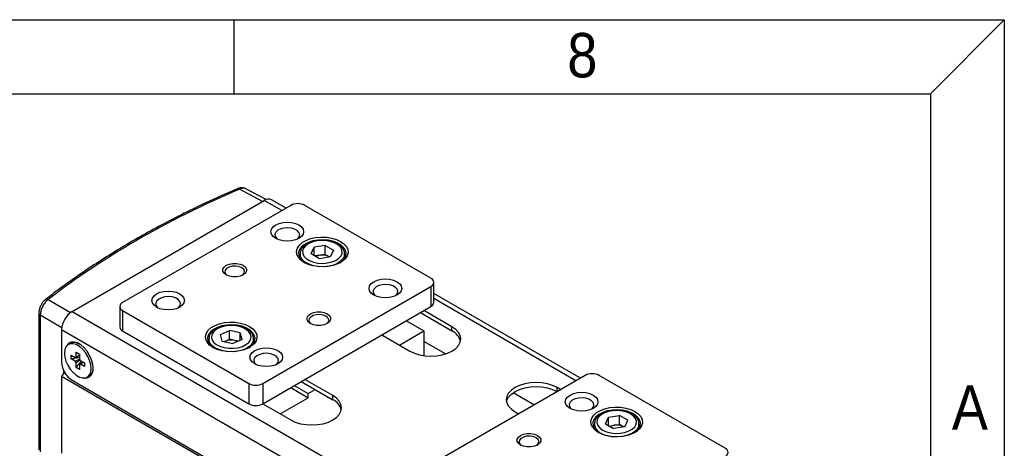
# Model space of a CAD drawing. Header units: millimetres. Extents: x 8 to 292, y 5 to 205.
# Tile 15 of 15: x 242 to 292, y 183 to 205. Entities that reach past the tile are written whole.
import ezdxf

# ---------------------------------------------------------------- set-up
doc = ezdxf.new("R2010")
doc.units = ezdxf.units.MM
doc.layers.add('SLD-0', color=7, linetype='Continuous')
doc.layers.add('圖框線條', color=7, linetype='Continuous')
doc.styles.add('SLDTEXTSTYLE0', font='GOTHIC.TTF', dxfattribs={"width": 0.913})

msp = doc.modelspace()

# ---------------------------------------------------------------- linework, layer by layer
at = {"color": 8, "linetype": 'Continuous', "lineweight": 25}
for p, q in [((254.47493, 195.83357), (253.31436, 196.45757)), ((255.45012, 195.37622), (254.56641, 195.88638)), ((243.66983, 190.8899), (244.79697, 190.23922)), ((270.29936, 186.80393), (263.12743, 190.94421)), ((244.3551, 189.47386), (243.26867, 190.10104)), ((252.73234, 188.26449), (252.49739, 188.30088)), ((269.34494, 186.25296), (269.34494, 186.45686))]:
    msp.add_line(p, q, dxfattribs=at)
at = {"color": 7, "linetype": 'Continuous', "lineweight": 25}
for p, q in [((254.66256, 195.93173), (253.64863, 196.47689)), ((244.87905, 190.29398), (254.56641, 195.88638)), ((255.66977, 195.50302), (254.94138, 195.92351)), ((255.90991, 195.64165), (247.42463, 190.7432)), ((262.98098, 191.96782), (256.61702, 195.64165)), ((256.93765, 193.20735), (257.08857, 193.53251)), ((257.65183, 193.61964), (257.08857, 193.53251)), ((257.08857, 193.12023), (257.08857, 193.53251)), ((257.65183, 193.61964), (258.06416, 193.3816)), ((257.65183, 193.17054), (257.65183, 193.61964)), ((258.06416, 193.3816), (257.91323, 193.05645)), ((256.3759, 193.19241), (256.3759, 192.97176)), ((256.93765, 193.20735), (257.34998, 192.96932)), ((257.3702, 193.12698), (257.13886, 193.09119)), ((257.34998, 192.96932), (257.91323, 193.05645)), ((257.65183, 193.17054), (257.3702, 193.12698)), ((257.65183, 193.17054), (257.85799, 193.05152)), ((257.85799, 193.05152), (257.86294, 193.04867)), ((258.6259, 193.19241), (258.62556, 193.17628)), ((258.6259, 192.97176), (258.6259, 193.19241)), ((263.12743, 190.74304), (263.12743, 191.76371)), ((254.4957, 186.66116), (262.98098, 191.55961)), ((262.98098, 191.55961), (262.98098, 190.53894)), ((270.51901, 186.93073), (263.12743, 191.1978)), ((244.87905, 190.29398), (270.33489, 175.59863)), ((247.27819, 190.5391), (247.27819, 189.51843)), ((247.42463, 190.335), (253.78859, 186.66116)), ((247.42463, 190.335), (247.42463, 189.31432)), ((254.4957, 185.64049), (262.98098, 190.53894)), ((264.04164, 189.51839), (262.6274, 190.33482)), ((243.19851, 190.2013), (243.19851, 183.31718)), ((243.26867, 190.10104), (243.26867, 183.21447)), ((261.7434, 189.8245), (262.62743, 189.31416)), ((262.45059, 190.23275), (264.04164, 189.31426)), ((244.34872, 189.37542), (269.80456, 174.68008)), ((244.34872, 189.37542), (244.34872, 187.74234)), ((247.42463, 189.31432), (253.78859, 185.64049)), ((252.36115, 189.13022), (252.81577, 189.34103)), ((253.35933, 189.21915), (252.81577, 189.34103)), ((252.81577, 188.89193), (252.81577, 189.34103)), ((261.39011, 188.59987), (262.62743, 189.31416)), ((262.62743, 189.31416), (262.62743, 188.06455)), ((264.04164, 189.31426), (264.04164, 189.51839)), ((251.77971, 188.90627), (251.77971, 188.68562)), ((252.45009, 188.79752), (252.36115, 189.13022)), ((252.45009, 188.79752), (252.99365, 188.67564)), ((252.55935, 188.77303), (252.58846, 188.78652)), ((252.58846, 188.78652), (252.56078, 188.77271)), ((252.58846, 188.78652), (252.81577, 188.89193)), ((253.08755, 188.83099), (252.81577, 188.89193)), ((253.44827, 188.88646), (252.99365, 188.67564)), ((253.25007, 188.79455), (253.08755, 188.83099)), ((253.44827, 188.88646), (253.35933, 189.21915)), ((253.35933, 188.84521), (253.35933, 189.21915)), ((254.02971, 188.68562), (254.02971, 188.90627)), ((260.50608, 189.11021), (261.92032, 188.29378)), ((263.71988, 188.1525), (262.62743, 188.78316)), ((244.79299, 188.68765), (244.68693, 188.62642)), ((244.82584, 187.90046), (244.82619, 188.09623)), ((244.82584, 187.90046), (245.24714, 187.98151)), ((245.03158, 187.78121), (244.82584, 187.90046)), ((244.82619, 188.09623), (245.03193, 187.97698)), ((245.07636, 187.46538), (245.35705, 187.78854)), ((245.0773, 188.00298), (245.07771, 188.24032)), ((245.07771, 188.24032), (245.24742, 188.14195)), ((245.24742, 188.14195), (245.247, 187.90461)), ((245.2922, 187.82613), (245.49794, 187.70688)), ((244.43711, 187.35279), (244.43711, 187.16055)), ((245.07636, 187.46538), (245.07678, 187.70273)), ((245.24607, 187.36702), (245.07636, 187.46538)), ((245.24648, 187.60436), (245.24607, 187.36702)), ((245.49759, 187.51111), (245.29186, 187.63036)), ((245.49794, 187.70688), (245.49759, 187.51111)), ((244.45478, 187.19117), (244.34872, 187.00745)), ((269.80456, 172.31211), (244.34872, 187.00745)), ((244.34872, 187.00745), (244.34872, 183.1493)), ((244.50406, 187.21961), (244.45478, 187.19117)), ((244.56087, 187.12992), (244.45478, 187.19117)), ((244.87905, 186.82378), (269.27423, 172.74074)), ((245.63685, 186.98092), (245.74292, 187.04215)), ((258.03123, 186.04866), (256.61699, 186.86508)), ((270.75916, 187.06937), (262.27387, 182.17092)), ((277.83022, 183.39553), (271.46626, 187.06937)), ((253.78859, 186.66116), (253.78859, 185.64049)), ((254.4957, 186.66116), (254.4957, 185.64049)), ((255.90977, 186.45681), (256.7938, 185.94647)), ((256.08658, 186.55888), (256.7938, 186.15061)), ((256.44019, 186.76301), (258.03123, 185.84452)), ((256.7938, 186.15061), (257.14741, 186.35475)), ((269.52155, 186.35491), (269.34494, 186.45686)), ((255.3797, 185.13013), (256.7938, 185.94647)), ((256.7938, 185.94647), (256.7938, 186.15061)), ((258.03123, 185.84452), (258.03123, 186.04866)), ((268.17764, 185.57909), (267.12254, 186.18819)), ((254.49567, 185.64047), (255.90991, 184.82405)), ((267.22362, 185.23225), (267.40023, 185.1303)), ((271.78689, 184.63507), (271.93782, 184.96023)), ((271.93782, 184.96023), (272.50107, 185.04735)), ((271.93782, 184.54794), (271.93782, 184.96023)), ((272.9134, 184.80932), (272.50107, 185.04735)), ((272.50107, 184.59826), (272.50107, 185.04735)), ((272.76248, 184.48416), (272.9134, 184.80932)), ((271.22515, 184.62013), (271.22515, 184.39947)), ((271.78689, 184.63507), (272.19922, 184.39703)), ((271.98811, 184.51891), (272.21944, 184.55469)), ((272.76248, 184.48416), (272.19922, 184.39703)), ((272.21944, 184.55469), (272.50107, 184.59826)), ((272.70724, 184.47924), (272.50107, 184.59826)), ((272.71219, 184.47638), (272.70724, 184.47924)), ((273.47515, 184.62013), (273.47488, 184.60599)), ((273.47515, 184.39947), (273.47515, 184.62013))]:
    msp.add_line(p, q, dxfattribs=at)
at = {"color": 7, "linetype": 'Continuous', "lineweight": 25, "flags": 128}
for points in [[(255.14977, 193.97822), (255.01867, 194.07686), (254.93625, 194.19172), (254.90814, 194.31499), (254.93625, 194.43825), (255.01867, 194.55312), (255.14977, 194.65176), (255.32064, 194.72744), (255.51961, 194.77502), (255.73314, 194.79125), (255.94666, 194.77502), (256.14564, 194.72744), (256.3165, 194.65176), (256.44761, 194.55312), (256.53003, 194.43825), (256.55814, 194.31499), (256.53003, 194.19172), (256.44761, 194.07686), (256.3165, 193.97822), (256.14564, 193.90253), (255.94666, 193.85495), (255.73314, 193.83873), (255.51961, 193.85495), (255.32064, 193.90253), (255.14977, 193.97822)], [(256.23602, 193.93743), (256.26234, 193.95972), (256.33684, 194.0583), (256.3577, 194.16517), (256.32306, 194.27085), (256.23601, 194.36593), (256.10427, 194.44198), (255.93956, 194.49224), (255.75651, 194.51223), (255.57137, 194.50019), (255.40062, 194.45718), (255.2594, 194.38703), (255.16029, 194.29596), (255.11207, 194.19208), (255.11903, 194.0846), (255.18056, 193.98309), (255.23025, 193.93743)], [(256.58167, 192.76381), (256.41063, 192.88574), (256.28725, 193.02553), (256.21691, 193.17708), (256.20269, 193.33376), (256.2452, 193.48872), (256.3426, 193.63519), (256.49061, 193.76677), (256.68279, 193.87771), (256.91072, 193.96316), (257.16444, 194.01938), (257.43287, 194.04392), (257.70427, 194.03571), (257.96678, 193.99511), (258.20893, 193.92388), (258.42014, 193.82514), (258.59118, 193.70322), (258.71456, 193.56342), (258.7849, 193.41188), (258.79912, 193.2552), (258.75661, 193.10024), (258.65921, 192.95377), (258.51119, 192.82219), (258.31902, 192.71125), (258.09109, 192.6258), (257.83737, 192.56958), (257.56894, 192.54503), (257.29754, 192.55324), (257.03503, 192.59385), (256.79287, 192.66508), (256.58167, 192.76381)], [(258.38325, 192.74331), (258.47553, 192.80868), (258.60324, 192.93908), (258.6794, 193.08228), (258.70046, 193.23158), (258.66543, 193.38001), (258.57595, 193.52062), (258.4362, 193.64684), (258.25272, 193.75276), (258.03408, 193.83344), (257.79051, 193.88509), (257.5334, 193.90532), (257.27477, 193.89316), (257.02671, 193.84919), (256.80083, 193.77546), (256.60768, 193.67543), (256.4563, 193.55377), (256.35376, 193.41616), (256.30486, 193.26905), (256.31189, 193.1193), (256.37451, 192.97393), (256.48981, 192.83973), (256.61856, 192.74331)], [(257.24208, 193.8521), (257.01844, 193.80014), (256.82284, 193.71879), (256.66665, 193.61278), (256.55894, 193.48828), (256.50597, 193.35251), (256.51082, 193.21337), (256.57322, 193.07894), (256.68953, 192.95704), (256.85299, 192.85475), (257.05411, 192.77802), (257.28119, 192.7313), (257.52104, 192.71731), (257.75972, 192.73686), (257.98336, 192.78882), (258.17896, 192.87017), (258.33516, 192.97618), (258.44287, 193.10068), (258.49584, 193.23645), (258.49098, 193.37559), (258.42859, 193.51002), (258.31228, 193.63192), (258.14882, 193.73421), (257.9477, 193.81094), (257.72062, 193.85766), (257.48077, 193.87165), (257.24208, 193.8521)], [(252.65722, 192.1311), (252.54688, 192.21877), (252.48887, 192.32183), (252.48887, 192.4302), (252.54688, 192.53327), (252.65722, 192.62094), (252.80909, 192.68464), (252.98763, 192.71813), (253.17535, 192.71813), (253.35388, 192.68464), (253.50575, 192.62094), (253.61609, 192.53327), (253.6741, 192.4302), (253.6741, 192.32183), (253.61609, 192.21877), (253.50575, 192.1311), (253.35388, 192.0674), (253.17535, 192.03391), (252.98763, 192.03391), (252.80909, 192.0674), (252.65722, 192.1311)], [(253.46723, 192.11072), (253.49106, 192.12881), (253.56445, 192.21966), (253.57958, 192.31952), (253.53464, 192.41635), (253.43504, 192.49847), (253.2928, 192.55597), (253.12506, 192.58191), (252.95208, 192.57317), (252.7947, 192.53081), (252.67191, 192.45992), (252.59852, 192.36907), (252.58339, 192.26921), (252.62833, 192.17238), (252.69574, 192.11072)], [(260.09952, 191.12079), (259.96841, 191.21943), (259.886, 191.33429), (259.85788, 191.45756), (259.886, 191.58083), (259.96841, 191.69569), (260.09952, 191.79433), (260.27038, 191.87002), (260.46936, 191.91759), (260.68288, 191.93382), (260.89641, 191.91759), (261.09538, 191.87002), (261.26625, 191.79433), (261.39736, 191.69569), (261.47977, 191.58083), (261.50788, 191.45756), (261.47977, 191.33429), (261.39735, 191.21943), (261.26625, 191.12079), (261.09538, 191.04511), (260.89641, 190.99753), (260.68288, 190.9813), (260.46936, 190.99753), (260.27038, 191.0451), (260.09952, 191.12079)], [(249.13937, 190.50849), (249.00826, 190.60712), (248.92584, 190.72199), (248.89773, 190.84525), (248.92584, 190.96852), (249.00826, 191.08339), (249.13937, 191.18202), (249.31023, 191.25771), (249.5092, 191.30529), (249.72273, 191.32152), (249.93625, 191.30529), (250.13523, 191.25771), (250.30609, 191.18202), (250.4372, 191.08339), (250.51962, 190.96852), (250.54773, 190.84525), (250.51962, 190.72199), (250.4372, 190.60712), (250.30609, 190.50849), (250.13523, 190.4328), (249.93625, 190.38522), (249.72273, 190.36899), (249.5092, 190.38522), (249.31023, 190.4328), (249.13937, 190.50849)], [(261.18577, 191.08001), (261.21209, 191.10229), (261.28659, 191.20087), (261.30745, 191.30774), (261.27281, 191.41342), (261.18576, 191.50851), (261.05402, 191.58456), (260.88931, 191.63481), (260.70625, 191.6548), (260.52112, 191.64276), (260.35036, 191.59975), (260.20915, 191.5296), (260.11003, 191.43854), (260.06181, 191.33465), (260.06878, 191.22717), (260.13031, 191.12566), (260.18, 191.08001)], [(250.22561, 190.4677), (250.25193, 190.48999), (250.32643, 190.58856), (250.34729, 190.69544), (250.31266, 190.80111), (250.2256, 190.8962), (250.09387, 190.97225), (249.92915, 191.0225), (249.7461, 191.0425), (249.56097, 191.03046), (249.39021, 190.98745), (249.249, 190.91729), (249.14988, 190.82623), (249.10166, 190.72234), (249.10863, 190.61487), (249.17016, 190.51335), (249.21985, 190.4677)], [(256.89986, 189.68187), (256.78952, 189.76955), (256.73151, 189.87261), (256.73151, 189.98098), (256.78952, 190.08404), (256.89986, 190.17172), (257.05173, 190.23542), (257.23027, 190.2689), (257.41799, 190.2689), (257.59652, 190.23542), (257.74839, 190.17172), (257.85873, 190.08404), (257.91674, 189.98098), (257.91674, 189.87261), (257.85873, 189.76955), (257.74839, 189.68187), (257.59652, 189.61817), (257.41799, 189.58469), (257.23027, 189.58469), (257.05173, 189.61817), (256.89986, 189.68187)], [(257.70987, 189.66149), (257.7337, 189.67958), (257.80709, 189.77043), (257.82222, 189.8703), (257.77728, 189.96713), (257.67768, 190.04924), (257.53544, 190.10674), (257.36771, 190.13269), (257.19472, 190.12395), (257.03734, 190.08158), (256.91455, 190.0107), (256.84116, 189.91985), (256.82603, 189.81998), (256.87097, 189.72315), (256.93838, 189.66149)], [(251.98547, 188.47767), (251.81444, 188.5996), (251.69106, 188.73939), (251.62071, 188.89094), (251.60649, 189.04761), (251.64901, 189.20257), (251.7464, 189.34904), (251.89442, 189.48062), (252.08659, 189.59156), (252.31452, 189.67701), (252.56825, 189.73324), (252.83667, 189.75778), (253.10807, 189.74957), (253.37059, 189.70896), (253.61274, 189.63774), (253.82395, 189.539), (253.99498, 189.41707), (254.11836, 189.27728), (254.1887, 189.12574), (254.20293, 188.96906), (254.16041, 188.8141), (254.06302, 188.66763), (253.915, 188.53605), (253.72283, 188.42511), (253.4949, 188.33966), (253.24117, 188.28343), (252.97275, 188.25889), (252.70134, 188.2671), (252.43883, 188.30771), (252.19668, 188.37894), (251.98547, 188.47767)], [(253.78706, 188.45717), (253.87934, 188.52254), (254.00705, 188.65294), (254.08321, 188.79614), (254.10427, 188.94544), (254.06924, 189.09387), (253.97976, 189.23448), (253.84001, 189.36069), (253.65652, 189.46662), (253.43788, 189.54729), (253.19432, 189.59895), (252.9372, 189.61917), (252.67858, 189.60702), (252.43052, 189.56305), (252.20464, 189.48932), (252.01149, 189.38929), (251.8601, 189.26762), (251.75757, 189.13002), (251.70867, 188.9829), (251.71569, 188.83316), (251.77832, 188.68779), (251.89361, 188.55359), (252.01706, 188.46051)], [(252.54265, 188.47021), (252.77625, 188.43583), (253.01732, 188.43472), (253.25184, 188.46695), (253.46619, 188.53063), (253.6479, 188.62209), (253.78643, 188.73598), (253.87371, 188.86571), (253.90468, 189.00373), (253.87753, 189.14201), (253.79385, 189.27253), (253.65849, 189.38769), (253.47933, 189.4808), (253.26677, 189.54646), (253.03317, 189.58084), (252.7921, 189.58195), (252.55758, 189.54973), (252.34323, 189.48604), (252.16152, 189.39459), (252.02299, 189.28069), (251.93571, 189.15096), (251.90474, 189.01295), (251.93189, 188.87466), (252.01557, 188.74415), (252.15093, 188.62899), (252.33009, 188.53587), (252.54265, 188.47021)], [(261.92032, 188.29378), (262.14763, 188.18609), (262.40696, 188.10607), (262.68835, 188.05679), (262.98098, 188.04015), (263.27362, 188.05679), (263.55501, 188.10607), (263.81434, 188.18609), (264.04164, 188.29378), (264.22819, 188.425), (264.3668, 188.57471), (264.45216, 188.73715), (264.48098, 188.90609), (264.45216, 189.07502), (264.3668, 189.23746), (264.22819, 189.38717), (264.04164, 189.51839)], [(245.83364, 187.41432), (245.81444, 187.61108), (245.75732, 187.81904), (245.6656, 188.02611), (245.5446, 188.22025), (245.40136, 188.39018), (245.2442, 188.52602), (245.08226, 188.61988), (244.92495, 188.66631), (244.78141, 188.6626), (244.65997, 188.60898), (244.56771, 188.50855), (244.50998, 188.36716), (244.49014, 188.19302), (244.50934, 187.99626), (244.56646, 187.7883), (244.65818, 187.58123), (244.77918, 187.38709), (244.92242, 187.21716), (245.07958, 187.08132), (245.24152, 186.98746), (245.39883, 186.94103), (245.54238, 186.94474), (245.66381, 186.99836), (245.75607, 187.09878), (245.8138, 187.24018), (245.83364, 187.41432)], [(245.47963, 186.93679), (245.48334, 186.93626), (245.63428, 186.9406), (245.76188, 186.99748), (245.85871, 187.10358), (245.91916, 187.25274), (245.93971, 187.43629), (245.91916, 187.64356), (245.85871, 187.86251), (245.76188, 188.08041), (245.63428, 188.2846), (245.48334, 188.46322), (245.31783, 188.60587), (245.14737, 188.70428), (244.98186, 188.75272), (244.83092, 188.74838), (244.70332, 188.6915), (244.60649, 188.5854), (244.57009, 188.51234)], [(254.08911, 187.65106), (253.95801, 187.74969), (253.87559, 187.86456), (253.84748, 187.98783), (253.87559, 188.11109), (253.95801, 188.22596), (254.08911, 188.32459), (254.25998, 188.40028), (254.45895, 188.44786), (254.67248, 188.46409), (254.886, 188.44786), (255.08498, 188.40028), (255.25584, 188.32459), (255.38695, 188.22596), (255.46937, 188.11109), (255.49748, 187.98783), (255.46937, 187.86456), (255.38695, 187.74969), (255.25584, 187.65106), (255.08498, 187.57537), (254.886, 187.52779), (254.67248, 187.51156), (254.45895, 187.52779), (254.25998, 187.57537), (254.08911, 187.65106)], [(255.17536, 187.61027), (255.20168, 187.63256), (255.27618, 187.73113), (255.29704, 187.83801), (255.2624, 187.94368), (255.17535, 188.03877), (255.04361, 188.11482), (254.8789, 188.16508), (254.69585, 188.18507), (254.51071, 188.17303), (254.33996, 188.13002), (254.19874, 188.05987), (254.09963, 187.9688), (254.05141, 187.86492), (254.05837, 187.75744), (254.1199, 187.65592), (254.16959, 187.61027)], [(269.34494, 186.45686), (269.11764, 186.56455), (268.85831, 186.64457), (268.57692, 186.69385), (268.28428, 186.71049), (267.99165, 186.69385), (267.71026, 186.64457), (267.45093, 186.56455), (267.22362, 186.45686), (267.03708, 186.32564), (266.89846, 186.17593), (266.8131, 186.01349), (266.78428, 185.84456), (266.8131, 185.67562), (266.89846, 185.51318), (267.03708, 185.36347), (267.22362, 185.23225)], [(266.79474, 185.74249), (266.8131, 185.80936), (266.89846, 185.9718), (267.03708, 186.12151), (267.22362, 186.25273), (267.45093, 186.36042), (267.71026, 186.44044), (267.99165, 186.48971), (268.28428, 186.50635), (268.57692, 186.48971), (268.85831, 186.44044), (269.11764, 186.36042), (269.34494, 186.25273)], [(255.90991, 184.82405), (256.13722, 184.71636), (256.39655, 184.63634), (256.67794, 184.58706), (256.97057, 184.57042), (257.26321, 184.58706), (257.5446, 184.63634), (257.80393, 184.71636), (258.03123, 184.82405), (258.21778, 184.95527), (258.35639, 185.10497), (258.44175, 185.26742), (258.47057, 185.43635), (258.44175, 185.60529), (258.35639, 185.76773), (258.21778, 185.91744), (258.03123, 186.04866)], [(269.99902, 185.40593), (269.86791, 185.50457), (269.78549, 185.61944), (269.75738, 185.7427), (269.78549, 185.86597), (269.86791, 185.98083), (269.99902, 186.07947), (270.16988, 186.15516), (270.36885, 186.20274), (270.58238, 186.21897), (270.7959, 186.20274), (270.99488, 186.15516), (271.16574, 186.07947), (271.29685, 185.98083), (271.37927, 185.86597), (271.40738, 185.7427), (271.37927, 185.61944), (271.29685, 185.50457), (271.16574, 185.40594), (270.99488, 185.33025), (270.7959, 185.28267), (270.58238, 185.26644), (270.36885, 185.28267), (270.16988, 185.33025), (269.99902, 185.40593)], [(271.08526, 185.36515), (271.11158, 185.38744), (271.18608, 185.48601), (271.20694, 185.59289), (271.17231, 185.69856), (271.08525, 185.79365), (270.95352, 185.8697), (270.7888, 185.91995), (270.60575, 185.93995), (270.42062, 185.92791), (270.24986, 185.8849), (270.10865, 185.81474), (270.00953, 185.72368), (269.96131, 185.61979), (269.96828, 185.51232), (270.02981, 185.4108), (270.0795, 185.36515)], [(271.43091, 184.19153), (271.25987, 184.31346), (271.13649, 184.45325), (271.06615, 184.60479), (271.05193, 184.76147), (271.09444, 184.91643), (271.19184, 185.0629), (271.33986, 185.19448), (271.53203, 185.30542), (271.75996, 185.39087), (272.01368, 185.4471), (272.28211, 185.47164), (272.55351, 185.46343), (272.81602, 185.42282), (273.05818, 185.35159), (273.26939, 185.25286), (273.44042, 185.13093), (273.5638, 184.99114), (273.63414, 184.83959), (273.64837, 184.68292), (273.60585, 184.52796), (273.50845, 184.38148), (273.36044, 184.2499), (273.16826, 184.13897), (272.94033, 184.05352), (272.68661, 183.99729), (272.41818, 183.97275), (272.14678, 183.98096), (271.88427, 184.02157), (271.64212, 184.09279), (271.43091, 184.19153)], [(273.23249, 184.17103), (273.32477, 184.2364), (273.45248, 184.36679), (273.52865, 184.51), (273.54971, 184.6593), (273.51468, 184.80772), (273.42519, 184.94833), (273.28544, 185.07455), (273.10196, 185.18047), (272.88332, 185.26115), (272.63975, 185.31281), (272.38264, 185.33303), (272.12401, 185.32087), (271.87596, 185.2769), (271.65007, 185.20318), (271.45692, 185.10315), (271.30554, 184.98148), (271.203, 184.84388), (271.15411, 184.69676), (271.16113, 184.54702), (271.22375, 184.40165), (271.33905, 184.26745), (271.4678, 184.17103)], [(271.64304, 184.31399), (271.83281, 184.22816), (272.05264, 184.17104), (272.28977, 184.14596), (272.5304, 184.15436), (272.76056, 184.19576), (272.96686, 184.26776), (273.13733, 184.36617), (273.26205, 184.48527), (273.33377, 184.61813), (273.34832, 184.75705), (273.30487, 184.89394), (273.20593, 185.02085), (273.05725, 185.1304), (272.86748, 185.21623), (272.64765, 185.27334), (272.41053, 185.29843), (272.16989, 185.29002), (271.93973, 185.24862), (271.73343, 185.17662), (271.56296, 185.07822), (271.43825, 184.95912), (271.36653, 184.82625), (271.35197, 184.68734), (271.39542, 184.55045), (271.49436, 184.42354), (271.64304, 184.31399)], [(267.50646, 183.55881), (267.39613, 183.64648), (267.33812, 183.74955), (267.33812, 183.85792), (267.39612, 183.96098), (267.50646, 184.04866), (267.65833, 184.11235), (267.83687, 184.14584), (268.02459, 184.14584), (268.20312, 184.11235), (268.35499, 184.04866), (268.46533, 183.96098), (268.52334, 183.85792), (268.52334, 183.74955), (268.46533, 183.64648), (268.35499, 183.55881), (268.20312, 183.49511), (268.02459, 183.46163), (267.83687, 183.46163), (267.65833, 183.49511), (267.50646, 183.55881)], [(268.31647, 183.53843), (268.3403, 183.55652), (268.41369, 183.64737), (268.42883, 183.74724), (268.38388, 183.84407), (268.28428, 183.92618), (268.14204, 183.98368), (267.97431, 184.00963), (267.80132, 184.00089), (267.64394, 183.95852), (267.52115, 183.88764), (267.44777, 183.79679), (267.43263, 183.69692), (267.47758, 183.60009), (267.54499, 183.53843)]]:
    msp.add_lwpolyline(points, dxfattribs=at)
at = {"color": 8, "linetype": 'Continuous', "lineweight": 25, "flags": 128}
for points in [[(257.32853, 192.55063), (257.29175, 192.55428), (257.05103, 192.59715), (256.83286, 192.66987), (256.64819, 192.76878), (256.50627, 192.88894), (256.41424, 193.02432), (256.37669, 193.16813), (256.37591, 193.19439)], [(258.62556, 193.17628), (258.60629, 193.07167), (258.53204, 192.9327), (258.40608, 192.80675), (258.23473, 192.70015), (258.02658, 192.61822), (257.79208, 192.56509), (257.67328, 192.55063)], [(252.49739, 188.30088), (252.27425, 188.36838), (252.08273, 188.46286), (251.93242, 188.57956), (251.83087, 188.71265), (251.78316, 188.85545), (251.7799, 188.91835)], [(254.02956, 188.89563), (254.01773, 188.81174), (253.95338, 188.67113), (253.83646, 188.54231), (253.6728, 188.43175), (253.47064, 188.34498), (253.2401, 188.28635), (253.07708, 188.26449)], [(273.47488, 184.60599), (273.46807, 184.54741), (273.41202, 184.40563), (273.30271, 184.2746), (273.14564, 184.1609), (272.94868, 184.07022), (272.72171, 184.00712), (272.52252, 183.97835)]]:
    msp.add_lwpolyline(points, dxfattribs=at)
at = {"color": 8, "linetype": 'Continuous', "lineweight": 25}
for centre, radius, start, end in [((253.2465, 196.38905), 0.09644, 45.273078, 106.539674), ((243.60205, 190.75687), 0.1493, 62.999681, 124.09973), ((243.32117, 190.21235), 0.12306, 184.663603, 244.748584), ((271.77744, 184.66916), 0.55495, 185.653469, 246.330611), ((272.2912, 185.5203), 1.54612, 241.55023, 265.792705)]:
    msp.add_arc(centre, radius, start, end, dxfattribs=at)
at = {"color": 7, "linetype": 'Continuous', "lineweight": 25}
for centre, radius, start, end in [((254.7861, 195.57971), 0.37723, 65.693053, 125.617538), ((256.26347, 194.9593), 0.76851, 62.609692, 117.390308), ((257.46666, 192.45416), 0.6797, 98.158375, 115.212079), ((257.50176, 192.36302), 0.7752, 62.642852, 99.771077), ((262.90352, 191.76371), 0.21831, 290.783459, 69.216541), ((245.50013, 189.32302), 1.15261, 122.605528, 177.394451), ((247.5021, 190.5391), 0.21831, 110.783455, 249.216545), ((262.8772, 190.76799), 0.25147, 294.374671, 354.305249), ((247.52841, 189.54338), 0.25147, 185.694818, 245.625298), ((263.70102, 188.59257), 0.79803, 15.364512, 64.733294), ((252.9064, 188.04107), 0.81042, 77.083761, 113.098669), ((252.95013, 188.19674), 0.64896, 64.763369, 77.774772), ((244.98779, 188.24826), 0.48063, 56.460067, 113.909047), ((245.08959, 187.92893), 0.07506, 99.420309, 140.191055), ((244.94494, 187.67843), 0.37736, 23.041646, 36.82563), ((245.50013, 187.79473), 1.1526, 182.605441, 237.394574), ((245.37884, 187.92891), 0.37737, 203.041681, 216.825536), ((245.2342, 187.67841), 0.07506, 279.420287, 320.190896), ((245.48738, 187.41723), 0.45385, 304.26611, 5.038007), ((271.11271, 186.38701), 0.76851, 62.609732, 117.390207), ((254.14215, 187.34352), 0.76851, 242.609695, 297.390305), ((257.69264, 185.12522), 0.79501, 14.756881, 64.792037), ((254.14215, 186.32284), 0.76851, 242.609695, 297.390305), ((272.31589, 183.88191), 0.67966, 98.157957, 115.212654), ((272.351, 183.79074), 0.7752, 62.642852, 99.771046), ((277.75276, 183.19143), 0.21831, 290.783827, 69.216358)]:
    msp.add_arc(centre, radius, start, end, dxfattribs=at)
msp.add_ellipse((280.30201, 175.95144), major_axis=(45.49838, 0.676), ratio=0.56712456, start_param=2.19731775, end_param=2.49821941, dxfattribs=at)
for points, knots in [([(253.21909, 196.48152), (253.00681, 196.3897), (252.39128, 196.12345), (251.39528, 195.66571), (250.24239, 195.10166), (249.1224, 194.51621), (248.03602, 193.91039), (246.98462, 193.28472), (245.96912, 192.63997), (244.99139, 191.9765), (244.17758, 191.38854), (243.69772, 191.01874), (243.51916, 190.88114)], [0, 0, 0, 0, 0.05771616, 0.16735661, 0.27700604, 0.38666112, 0.49632157, 0.60598687, 0.71565629, 0.82532879, 0.93500301, 1, 1, 1, 1]), ([(253.64808, 196.4748), (253.64462, 196.47745), (253.60418, 196.50829), (253.50426, 196.52842), (253.36491, 196.52863), (253.26759, 196.50624), (253.221, 196.48197), (253.21905, 196.48095)], [0, 0, 0, 0, 0.02971406, 0.34708554, 0.65884278, 0.98573076, 1, 1, 1, 1]), ([(257.22298, 193.87356), (257.18293, 193.86649), (257.06693, 193.846), (256.88682, 193.78972), (256.6986, 193.69703), (256.54402, 193.57833), (256.43903, 193.44234), (256.38168, 193.31061), (256.38185, 193.22831), (256.38192, 193.19477)], [0, 0, 0, 0, 0.08704765, 0.25209964, 0.41856243, 0.58657122, 0.75449346, 0.89993125, 1, 1, 1, 1]), ([(258.61905, 193.17288), (258.62123, 193.20153), (258.62724, 193.28037), (258.58145, 193.40635), (258.49249, 193.54022), (258.36001, 193.65848), (258.18944, 193.75788), (257.98654, 193.83344), (257.76169, 193.88137), (257.52582, 193.89941), (257.34438, 193.89084), (257.2454, 193.87675), (257.22298, 193.87356)], [0, 0, 0, 0, 0.06066794, 0.16696285, 0.2737851, 0.38483293, 0.49995049, 0.61674685, 0.73337007, 0.84968735, 0.96594831, 1, 1, 1, 1]), ([(243.52083, 190.8776), (243.50598, 190.86719), (243.45016, 190.82805), (243.36989, 190.72638), (243.28232, 190.57785), (243.22371, 190.41049), (243.19642, 190.2826), (243.2007, 190.21572), (243.20156, 190.20224)], [0, 0, 0, 0, 0.07618245, 0.2864298, 0.5055728, 0.72280777, 0.94413086, 1, 1, 1, 1]), ([(243.66983, 190.8899), (243.63772, 190.86513), (243.56051, 190.80557), (243.4468, 190.66317), (243.34741, 190.47863), (243.28067, 190.28034), (243.27267, 190.16084), (243.26867, 190.10104)], [0, 0, 0, 0, 0.15225247, 0.3660889, 0.57762611, 0.78863882, 1, 1, 1, 1]), ([(254.02311, 188.89303), (254.02488, 188.9217), (254.02976, 189.00059), (253.98228, 189.12614), (253.89153, 189.25941), (253.75735, 189.37696), (253.58525, 189.47545), (253.3812, 189.54992), (253.15571, 189.59656), (252.91945, 189.61353), (252.6826, 189.60029), (252.45505, 189.55723), (252.2461, 189.48545), (252.06485, 189.3865), (251.91876, 189.26254), (251.82546, 189.12233), (251.78075, 189.00377), (251.78468, 188.93796), (251.78573, 188.92036)], [0, 0, 0, 0, 0.03579728, 0.09848763, 0.161575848, 0.227202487, 0.295182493, 0.364084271, 0.432871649, 0.501482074, 0.570067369, 0.638808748, 0.707899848, 0.777562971, 0.847849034, 0.917716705, 0.977999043, 1, 1, 1, 1]), ([(245.03158, 187.78121), (245.05091, 187.79065), (245.12545, 187.82704), (245.20032, 187.86319), (245.25579, 187.88998)], [0, 0, 0, 0, 0.2592558, 1, 1, 1, 1]), ([(245.24731, 188.08148), (245.19479, 188.05612), (245.12286, 188.02138), (245.05125, 187.98642), (245.03193, 187.97698)], [0, 0, 0, 0, 0.73014216, 1, 1, 1, 1]), ([(245.28296, 187.84232), (245.23208, 187.80774), (245.16336, 187.76104), (245.09462, 187.71474), (245.07678, 187.70273)], [0, 0, 0, 0, 0.74050453, 1, 1, 1, 1]), ([(245.0773, 188.00298), (245.09513, 188.01156), (245.15182, 188.03884), (245.20848, 188.06575), (245.24732, 188.0842)], [0, 0, 0, 0, 0.31459494, 1, 1, 1, 1]), ([(245.24648, 187.60436), (245.26432, 187.61638), (245.33019, 187.66074), (245.39604, 187.70548), (245.44405, 187.73811)], [0, 0, 0, 0, 0.27081768, 1, 1, 1, 1]), ([(245.44662, 187.73662), (245.41142, 187.71234), (245.35998, 187.67685), (245.30821, 187.64151), (245.29186, 187.63036)], [0, 0, 0, 0, 0.68418784, 1, 1, 1, 1]), ([(273.46858, 184.60272), (273.4704, 184.63352), (273.47519, 184.71456), (273.42679, 184.84204), (273.33528, 184.97509), (273.20056, 185.0924), (273.02793, 185.19057), (272.8235, 185.26466), (272.59777, 185.31088), (272.36143, 185.32741), (272.12464, 185.31374), (271.8973, 185.27024), (271.68869, 185.19806), (271.50787, 185.09873), (271.36253, 184.97442), (271.26935, 184.83398), (271.2246, 184.70935), (271.22985, 184.63753), (271.23158, 184.61391)], [0, 0, 0, 0, 0.03805015, 0.10010279, 0.16257898, 0.22758212, 0.29489814, 0.36310425, 0.43119285, 0.4991073, 0.56700005, 0.63504928, 0.7034481, 0.77241581, 0.84199784, 0.91113789, 0.97078458, 1, 1, 1, 1])]:
    msp.add_open_spline(points, degree=3, knots=knots, dxfattribs=at)
at = {"color": 8, "linetype": 'Continuous', "lineweight": 25}
msp.add_open_spline([(253.64514, 196.47111), (253.63648, 196.47804), (253.59268, 196.5131), (253.47632, 196.51753), (253.36831, 196.47754), (253.31436, 196.45757)], degree=3, knots=[0, 0, 0, 0, 0.109804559, 0.55544453, 1, 1, 1, 1], dxfattribs=at)
at = {"layer": '圖框線條', "color": 133, "linetype": 'Continuous', "true_color": 0x71e1c5}
for p, q in [((7.68664, 205), (291.90934, 205)), ((253.05792, 201.26866), (253.05792, 205)), ((288.178, 201.26866), (291.90934, 205)), ((291.90934, 205), (291.90934, 5)), ((7.68664, 201.26866), (288.178, 201.26866)), ((288.178, 201.26866), (288.178, 5))]:
    msp.add_line(p, q, dxfattribs=at)

# ---------------------------------------------------------------- texts
at = {"layer": 'SLD-0', "color": 3, "true_color": 0x00ff00, "char_height": 2.23881, "attachment_point": 1, "style": 'SLDTEXTSTYLE0'}
for s, insert in [('8', (269.8606, 204.3305)), ('A', (289.26009, 186.5693)), ('A', (289.26009, 186.5693))]:
    msp.add_mtext(s, dxfattribs=dict(at, insert=insert))

doc.saveas('drawing.dxf')
